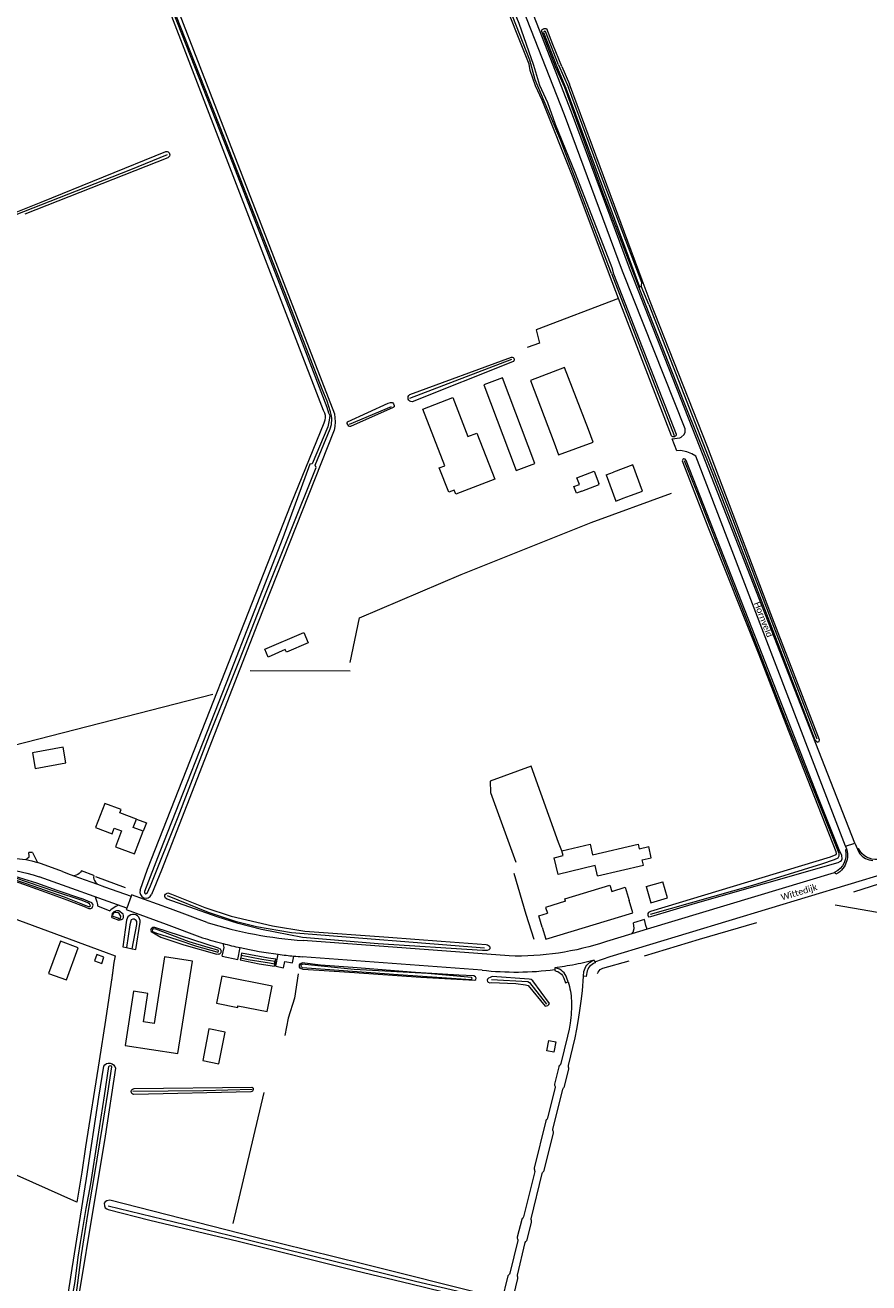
# Model space of a CAD drawing. Extents: x 177628 to 188968, y 384226 to 390673.
# Tile 251 of 256: x 184946 to 185276, y 386016 to 386506. Entities that reach past the tile are written whole.
import ezdxf

# ---------------------------------------------------------------- set-up
doc = ezdxf.new("R2010")
doc.units = 0
for name, color, linetype, lineweight in [('B01_F', 14, 'Continuous', 9), ('B01_T', 14, 'Continuous', 9), ('B02_F', 14, 'Continuous', 9), ('B02_T', 14, 'Continuous', 9), ('B04_F', 14, 'Continuous', 9), ('B11_F', 14, 'Continuous', 9), ('B11_S', 14, 'Continuous', 9), ('B14_F', 14, 'Continuous', 9), ('T02_F', 253, 'RASTER', 9), ('T03_F', 253, 'Continuous', 9), ('T03_T', 253, 'Continuous', 9), ('T04_F', 253, 'HAAG', 9), ('T07_F', 253, 'Continuous', 9), ('T09_F', 253, 'Continuous', 9), ('T09_T', 253, 'Continuous', 9), ('T22_F', 253, 'Continuous', 9), ('V00_F', 8, 'Continuous', 9), ('V00_T', 8, 'Continuous', 9), ('V06_F', 8, 'Continuous', 9), ('V06_T', 8, 'Continuous', 9), ('W01_F', 253, 'Continuous', 9), ('W01_T', 253, 'Continuous', 9), ('Z06', 7, 'Continuous', 9)]:
    doc.layers.add(name, color=color, linetype=linetype, lineweight=lineweight)
doc.styles.add('Legend', font='calibri.ttf')
doc.linetypes.add('HAAG', pattern='A,4,-1,[5,TOPOCAD.SHX,S=0.35,R=0,X=-0.35,Y=-0.35],-1', length=6)
doc.linetypes.add('RASTER', pattern='A,4,-1,[4,TOPOCAD.SHX,S=0.5,R=0,X=-0.5,Y=0],-1', length=6)

msp = doc.modelspace()

# ---------------------------------------------------------------- linework, layer by layer
at = {"layer": 'B01_F', "linetype": 'Continuous'}
for points in [[(185173.013, 386330.937), (185175.942, 386332.016)], [(185176.787, 386320.688), (185179.716, 386321.767)]]:
    msp.add_lwpolyline(points, dxfattribs=at)
at = {"layer": 'B01_T', "linetype": 'Continuous'}
for points in [[(185182.512, 386322.797), (185187.198, 386324.523), (185183.424, 386334.772), (185175.942, 386332.016)], [(185179.716, 386321.767), (185182.512, 386322.797)], [(184989.773, 386196.668), (184983.353, 386199.085), (184983.836, 386200.367), (184977.435, 386202.777), (184973.879, 386193.332), (184980.287, 386190.92), (184981.109, 386193.102), (184983.928, 386192.04), (184981.609, 386185.881), (184989.085, 386183.065), (184992.445, 386191.986)], [(184992.445, 386191.986), (184988.561, 386193.448), (184989.773, 386196.668)], [(184989.773, 386196.668), (184993.657, 386195.206), (184992.445, 386191.986)], [(185157.222, 386164.633), (185156.938, 386165.565), (185174.504, 386170.916), (185175.248, 386168.473), (185180.463, 386170.06), (185182.033, 386164.901)], [(185148.098, 386154.57), (185149.553, 386149.791), (185183.488, 386160.12), (185182.033, 386164.901)], [(185148.098, 386154.57), (185146.774, 386158.917), (185150.087, 386159.925)], [(184967.083, 386146.528), (184960.165, 386149.075), (184955.531, 386136.485), (184962.448, 386133.939), (184967.083, 386146.528)], [(185005.965, 386105.309), (185011.644, 386141.293), (185000.759, 386143.011), (184996.648, 386116.967)], [(185042.776, 386131.532), (185023.142, 386135.395), (185021.067, 386124.848), (185029.316, 386123.225)], [(185040.827, 386121.622), (185042.776, 386131.532)]]:
    msp.add_lwpolyline(points, dxfattribs=at)
at = {"layer": 'B02_F', "linetype": 'Continuous'}
msp.add_lwpolyline([(185169.674, 386174.547), (185187.533, 386178.758), (185187.07, 386180.721), (185190.65, 386181.566), (185189.623, 386185.922)], dxfattribs=at)
at = {"layer": 'B02_T', "linetype": 'Continuous'}
for points in [[(185166.131, 386348.58), (185156.753, 386372.745), (185143.458, 386367.682), (185152.72, 386343.433)], [(185152.72, 386343.433), (185154.424, 386338.765), (185167.916, 386343.69), (185166.131, 386348.58)], [(185162.57, 386327.118), (185161.583, 386329.74), (185168.366, 386332.293), (185170.161, 386327.525)], [(185163.517, 386324.602), (185170.3, 386327.155), (185170.161, 386327.525)], [(184962.272, 386218.664), (184961.155, 386224.685), (184949.191, 386222.465), (184950.308, 386216.443), (184962.272, 386218.664)], [(185188.612, 386170.322), (185190.477, 386164.071), (185196.948, 386166.001), (185195.084, 386172.252)], [(184974.306, 386143.854), (184973.408, 386141.456), (184976.232, 386140.398), (184977.13, 386142.796), (184974.306, 386143.854)], [(185024.392, 386113.567), (185018.062, 386114.853), (185015.635, 386102.567), (185021.965, 386101.282), (185024.392, 386113.567)], [(185150.651, 386110.279), (185153.348, 386109.829), (185152.578, 386105.791), (185149.886, 386106.304), (185150.651, 386110.279)]]:
    msp.add_lwpolyline(points, dxfattribs=at)
at = {"layer": 'B04_F', "linetype": 'Continuous'}
for points in [[(184984.477, 386146.832), (184985.879, 386146.557)], [(184985.879, 386146.557), (184988.147, 386146.112)], [(184988.147, 386146.112), (184989.509, 386145.845)]]:
    msp.add_lwpolyline(points, dxfattribs=at)
at = {"layer": 'B11_F', "linetype": 'Continuous'}
for points in [[(184996.648, 386116.967), (184992.602, 386117.585), (184994.298, 386128.695), (184988.66, 386129.556), (184985.437, 386108.442), (185005.965, 386105.309)], [(185029.316, 386123.225), (185029.408, 386123.863), (185040.827, 386121.622)]]:
    msp.add_lwpolyline(points, dxfattribs=at)
at = {"layer": 'B11_S', "linetype": 'Continuous'}
for points in [[(185173.013, 386330.937), (185176.787, 386320.688)], [(185157.222, 386164.633), (185149.381, 386162.244), (185150.087, 386159.925)]]:
    msp.add_lwpolyline(points, dxfattribs=at)
at = {"layer": 'B14_F', "linetype": 'Continuous'}
for points in [[(185132.582, 386368.715), (185125.293, 386365.97), (185137.875, 386332.564), (185145.164, 386335.309), (185132.582, 386368.715)], [(185101.509, 386356.483), (185113.212, 386361.009), (185119.069, 386345.867), (185122.572, 386347.222), (185129.54, 386329.207), (185114.386, 386323.346), (185113.769, 386324.943), (185111.623, 386324.113), (185107.943, 386333.627), (185110.036, 386334.437), (185101.509, 386356.483)], [(185163.517, 386324.602), (185161.409, 386323.816), (185160.449, 386326.31), (185162.57, 386327.118)], [(185055.077, 386269.406), (185056.788, 386265.415), (185048.27, 386261.764), (185047.846, 386262.752), (185041.133, 386259.875), (185039.846, 386262.878), (185055.077, 386269.406)], [(185169.674, 386174.547), (185168.733, 386178.54), (185154.259, 386175.127), (185152.733, 386181.596), (185156.196, 386182.413), (185155.764, 386184.245)], [(185155.764, 386184.245), (185166.775, 386186.842), (185167.743, 386182.738), (185185.505, 386186.926), (185185.946, 386185.054), (185189.623, 386185.922)], [(185188.612, 386170.322), (185195.084, 386172.252)]]:
    msp.add_lwpolyline(points, dxfattribs=at)
at = {"layer": 'T02_F', "linetype": 'RASTER'}
for points in [[(185177.882, 386399.623), (185145.774, 386387.516), (185146.997, 386382.273), (185142.179, 386380.518)], [(185076.778, 386275.196), (185116.488, 386291.986), (185167.202, 386312.322)], [(185073.153, 386254.294), (185034.178, 386254.425)], [(185052.869, 386136.378), (185051.416, 386126.803), (185048.936, 386119.016), (185047.678, 386112.259)], [(185039.474, 386090.018), (185027.391, 386038.952)]]:
    msp.add_lwpolyline(points, dxfattribs=at)
at = {"layer": 'T03_F', "linetype": 'Continuous'}
for points in [[(184941.639, 386225.333), (185019.557, 386245.412)], [(185155.764, 386184.245), (185154.398, 386187.477), (185143.74, 386217.259), (185127.78, 386211.395), (185127.975, 386207.012), (185137.8, 386179.881)], [(184981.031, 386140.802), (184980.32, 386135.688), (184977.676, 386118.321), (184975.202, 386102.402), (184969.914, 386068.808), (184968.436, 386059.047), (184966.553, 386047.31), (184926.026, 386065.317), (184918.264, 386068.666), (184914.38, 386070.397), (184909.489, 386073.402), (184903.289, 386077.289), (184894.978, 386082.27), (184892.266, 386083.779), (184897.802, 386092.713), (184903.532, 386102.248), (184904.669, 386101.7), (184907.447, 386106.115), (184906.428, 386106.741), (184909.614, 386112.406), (184912.574, 386117.309), (184915.37, 386121.677), (184919.945, 386129.357)], [(184981.031, 386140.802), (184980.006, 386133.697)]]:
    msp.add_lwpolyline(points, dxfattribs=at)
at = {"layer": 'T03_T', "linetype": 'Continuous'}
for points in [[(184938.177, 386159.359), (184977.946, 386144.641)], [(184977.946, 386144.641), (184981.48, 386143.333), (184981.031, 386140.802)]]:
    msp.add_lwpolyline(points, dxfattribs=at)
at = {"layer": 'T04_F', "linetype": 'HAAG'}
for points in [[(185167.202, 386312.322), (185198.481, 386323.824)], [(185073.137, 386257.751), (185076.778, 386275.196)], [(184973.805, 386174.331), (184985.453, 386170.037)], [(185141.878, 386159.528), (185137.176, 386175.492)], [(185144.967, 386149.75), (185141.878, 386159.528)], [(185302.153, 386156.164), (185262.401, 386163.077)]]:
    msp.add_lwpolyline(points, dxfattribs=at)
at = {"layer": 'T07_F', "linetype": 'Continuous'}
for points in [[(185175.053, 386409.43), (185155.208, 386461.515), (185145.315, 386484.953), (185143.245, 386492.624), (185119.347, 386553.654), (185091.025, 386627.195), (185063.64, 386697.311), (185049.805, 386733.289)], [(185001.767, 386455.639), (184987.498, 386449.909), (184942.094, 386431.993), (184891.962, 386412.488), (184837.853, 386390.991)], [(185175.053, 386409.43), (185199.617, 386346.304)], [(185189.613, 386397.305), (185186.658, 386404.543)], [(185189.613, 386397.305), (185222.302, 386313.741), (185238.286, 386271.914), (185255.226, 386227.997)], [(185096.5, 386360.775), (185136.281, 386375.957)], [(185072.849, 386350.689), (185089.238, 386357.549)], [(185190.277, 386159.554), (185230.248, 386170.927), (185257.113, 386179.208), (185262.123, 386180.938), (185263.482, 386181.618), (185263.906, 386182.326), (185263.962, 386183.204), (185243.183, 386235.316), (185208.569, 386323.973), (185203.58, 386336.343)], [(185293.007, 386175.682), (185269.533, 386168.137)], [(185001.815, 386166.911), (185017.741, 386160.401), (185028.331, 386156.924), (185036.685, 386154.805), (185050.247, 386152.462), (185125.561, 386146.413)], [(185187.954, 386143.362), (185209.464, 386149.829), (185231.787, 386156.316)], [(185169.695, 386136.45), (185169.962, 386137.013), (185170.734, 386138.077), (185171.778, 386138.599), (185182.002, 386141.446)], [(185128.353, 386134.071), (185142.513, 386133.308), (185143.161, 386132.938), (185149.761, 386124.48)], [(185034.927, 386091.253), (185016.014, 386090.725), (184988.441, 386090.468)], [(184978.778, 386045.889), (185026.025, 386034.45), (185098.633, 386016.532), (185128.684, 386009.425)]]:
    msp.add_lwpolyline(points, dxfattribs=at)
at = {"layer": 'T09_F', "linetype": 'Continuous'}
for points in [[(185062.092, 386698.511), (185048.767, 386732.408), (185048.455, 386733.738), (185049.361, 386734.333), (185049.814, 386734.277), (185050.465, 386733.966), (185051.06, 386733.343), (185064.187, 386698.639), (185064.456, 386698.102), (185105.166, 386591.965), (185128.171, 386533.355), (185138.915, 386507.016), (185144.642, 386490.626), (185147.023, 386482.898), (185150.141, 386476.105), (185153.147, 386467.698), (185160.914, 386448.506), (185175.23, 386411.707), (185175.854, 386409.329)], [(184994.13, 386177.08), (185050.173, 386319.548), (185063.068, 386351.208), (185063.464, 386352.397), (185063.548, 386353.077), (185063.491, 386354.039), (185063.292, 386355.002), (185062.782, 386356.021), (184975.069, 386583.693), (184951.928, 386642.579), (184930.42, 386697.091), (184929.963, 386699.149), (184930.193, 386700.23), (184931.281, 386700.972), (184932.06, 386701.216), (184932.448, 386701.13), (184933.052, 386700.181), (185021.047, 386473.347), (185067.032, 386354.71), (185067.374, 386351.624), (185067.205, 386349.699), (185066.866, 386348.396), (185037.063, 386272.872), (184999.57, 386176.771)], [(185174.326, 386408.847), (185160.179, 386446.722), (185148.102, 386477.066), (185145.41, 386482.586), (185143.397, 386488.587), (185142.999, 386491.078), (185119.895, 386549.107), (185111.05, 386572.361), (185062.092, 386698.511)], [(185147.783, 386503.982), (185147.968, 386504.387), (185148.383, 386504.74), (185148.85, 386504.987), (185149.167, 386504.996), (185149.528, 386504.908), (185149.946, 386504.777)], [(185147.783, 386503.982), (185153.154, 386490.183)], [(185155.721, 386490.184), (185152.269, 386498.729), (185149.946, 386504.777)], [(185153.154, 386490.183), (185156.752, 386482.08)], [(185155.721, 386490.184), (185158.732, 386483.254)], [(185187.453, 386405.733), (185187.086, 386406.833), (185170.632, 386451.057), (185158.732, 386483.254)], [(185156.752, 386482.08), (185171.921, 386440.422), (185186.244, 386402.651)], [(184837.794, 386391.871), (184838.402, 386392.102), (184891.393, 386412.825), (184952.677, 386437.205), (185001.29, 386456.974)], [(185002.065, 386454.593), (184946.196, 386432.615)], [(185177.882, 386399.623), (185174.326, 386408.847)], [(185175.854, 386409.329), (185200.383, 386346.725)], [(185190.134, 386398.545), (185187.453, 386405.733)], [(185186.244, 386402.651), (185188.227, 386397.59)], [(185198.51, 386346.111), (185177.882, 386399.623)], [(185188.227, 386397.59), (185203.284, 386359.27), (185214.485, 386331.401), (185254.442, 386227.587), (185255.396, 386226.781), (185255.47, 386226.634), (185256.13, 386226.964), (185256.203, 386227.551), (185237.289, 386276.689), (185212.573, 386341.816), (185190.134, 386398.545)], [(185096.43, 386362.195), (185136.05, 386376.741)], [(185136.536, 386374.948), (185097.338, 386359.404)], [(185073.273, 386349.753), (185073.089, 386349.767), (185072.607, 386349.951), (185072.267, 386350.489), (185072.04, 386350.942), (185071.955, 386351.253), (185072.168, 386351.536), (185087.948, 386358.905), (185088.868, 386359.118), (185089.632, 386359.147), (185090.072, 386358.553), (185090.298, 386357.958), (185090.285, 386357.491), (185089.931, 386357.137), (185073.273, 386349.753)], [(185232.551, 386260.858), (185243.097, 386233.641), (185262.672, 386184.076), (185262.814, 386183.156), (185262.602, 386182.731), (185260.465, 386181.838), (185190.346, 386160.611), (185189.581, 386160.229), (185189.256, 386159.818), (185189.256, 386159.181), (185189.554, 386158.587), (185190.417, 386158.629), (185207.855, 386163.819), (185263.481, 386179.702), (185264.429, 386180.212), (185264.854, 386180.567), (185265.038, 386181.119), (185264.994, 386182.478), (185263.903, 386184.728), (185255.583, 386205.448), (185233.91, 386260.972), (185204.243, 386336.495), (185203.875, 386337.018), (185203.309, 386337.16), (185202.912, 386336.891), (185202.686, 386336.353), (185212.92, 386309.971), (185232.551, 386260.858)], [(184969.876, 386162.288), (184962.727, 386165.06), (184952.706, 386168.671), (184944.036, 386171.865), (184939.782, 386173.135), (184935.423, 386173.75), (184930.098, 386174.044), (184925.745, 386173.608), (184919.947, 386173.151), (184916.817, 386172.59), (184916.497, 386172.982), (184916.371, 386173.236), (184916.484, 386173.742), (184916.815, 386174.103), (184918.485, 386174.77), (184930.585, 386175.875), (184940.682, 386174.915), (184950.85, 386171.752), (184958.749, 386168.906), (184968.331, 386165.665)], [(184969.876, 386162.288), (184971.168, 386161.746), (184972.024, 386161.754), (184972.585, 386162.078), (184972.914, 386163.129), (184972.743, 386163.554), (184972.424, 386164.043), (184968.331, 386165.665)], [(185088.147, 386150.583), (185108.689, 386149.078), (185126.285, 386147.728), (185126.767, 386147.615), (185127.475, 386147.12), (185127.673, 386146.582), (185127.589, 386146.115), (185127.32, 386145.733), (185126.584, 386145.435), (185124.729, 386145.463), (185084.086, 386148.089), (185054.611, 386150.467), (185038.571, 386153.587), (185029.487, 386155.936), (185021.298, 386158.51), (185001.829, 386165.389), (185001.136, 386165.856), (185000.852, 386166.422), (185000.866, 386167.031), (185001.163, 386167.427), (185001.517, 386167.711), (185002.026, 386167.895), (185003.499, 386167.358), (185016.511, 386162.155), (185026.691, 386158.791), (185042.93, 386155.062), (185055.474, 386152.916), (185088.147, 386150.583)], [(184982.935, 386157.312), (184984, 386157.477), (184984.533, 386157.785), (184984.692, 386158.289), (184984.772, 386159.121), (184984.613, 386159.591), (184982.863, 386160.938), (184982.034, 386160.946), (184981.593, 386160.804), (184981.031, 386160.479), (184980.382, 386159.918), (184980.145, 386159.032), (184980.127, 386158.61), (184980.221, 386158.252), (184982.935, 386157.312)], [(185021.786, 386146.353), (184996.969, 386154.429), (184996.141, 386154.437), (184995.504, 386153.92), (184995.278, 386153.34), (184995.481, 386152.858), (184999.374, 386150.652), (185008.285, 386147.601), (185021.199, 386143.968)], [(185030.297, 386141.735), (185037.7, 386140.218)], [(185044.201, 386142.025), (185041.344, 386142.398), (185030.791, 386144.375)], [(185037.7, 386140.218), (185043.678, 386139.366)], [(185054.548, 386138.211), (185061.013, 386137.698), (185074.876, 386136.831), (185100.775, 386135.018), (185121.799, 386133.87), (185122.22, 386134.113), (185122.374, 386134.688), (185122.099, 386135.166), (185121.45, 386135.577), (185115.543, 386135.759), (185098.644, 386136.894), (185074.264, 386138.798), (185061.547, 386139.69), (185054.491, 386140.664)], [(185150.865, 386124.792), (185144.451, 386133.661), (185143.802, 386134.072), (185143.05, 386134.274), (185128.595, 386135.323), (185127.733, 386134.937), (185127.143, 386134.597), (185126.775, 386134.197), (185126.576, 386133.895), (185126.751, 386133.397), (185126.973, 386133.076), (185127.609, 386132.882), (185128.116, 386132.913), (185137.778, 386132.578), (185141.612, 386132.097), (185142.578, 386131.719), (185149.201, 386123.772)], [(185149.201, 386123.772), (185149.756, 386123.826), (185150.312, 386123.946), (185150.671, 386124.349), (185150.865, 386124.792)], [(184981.588, 386099.533), (184977.598, 386073.064), (184962.622, 385983.136), (184959.547, 385963.471), (184958.999, 385963.065), (184957.029, 385963.394), (184956.184, 385964.59), (184959.425, 385987.017), (184964.66, 386021.449), (184970.266, 386056.484), (184975.163, 386088.259), (184977.038, 386100.267)], [(184988.889, 386091.564), (185034.868, 386092.151)], [(185034.456, 386090.304), (184988.75, 386089.306)], [(185075.089, 386020.624), (185096.79, 386015.451), (185128.111, 386007.747), (185128.962, 386008.089), (185129.704, 386008.554), (185129.962, 386009.34), (185129.871, 386009.886), (185129.378, 386010.35), (185128.255, 386010.675), (185077.951, 386023.25), (185035.795, 386033.643), (184979.4, 386048.016), (184978.223, 386047.786), (184977.594, 386047.385), (184977.235, 386046.84), (184977.295, 386045.827), (184977.584, 386045.133), (184978.217, 386044.75), (184978.801, 386044.451), (184995.071, 386040.259), (185029.502, 386032.03), (185075.089, 386020.624)]]:
    msp.add_lwpolyline(points, dxfattribs=at)
at = {"layer": 'T09_F', "linetype": 'Continuous', "extrusion": (0, 0, -1)}
for centre, radius, start, end in [((-185001.521, 386455.733), 1.263, 79.45292, 244.48762), ((-185136.217, 386375.824), 0.932, 79.65741, 250.01089), ((-185097.278, 386360.928), 1.525, 267.74853, 56.2088), ((-185199.32, 386346.804), 1.066, 184.27027, 319.42975), ((-184979.188, 386099.127), 2.434, 27.93216, 170.3957), ((-184988.929, 386090.428), 1.136, 279.07912, 87.96612), ((-185034.347, 386091.298), 1, 121.40445, 263.74512)]:
    msp.add_arc(centre, radius, start, end, dxfattribs=at)
at = {"layer": 'T09_T', "linetype": 'Continuous'}
for points in [[(184991.24, 386169.008), (184994.13, 386177.08)], [(184999.57, 386176.771), (184995.68, 386167.305)], [(184985.943, 386157.245), (184984.477, 386146.832)], [(184989.509, 386145.845), (184991.183, 386156.465)], [(185030.46, 386142.607), (185030.297, 386141.735)], [(185030.626, 386143.495), (185030.46, 386142.607)], [(185030.791, 386144.375), (185030.626, 386143.495)], [(185043.678, 386139.366), (185044.201, 386142.025)]]:
    msp.add_lwpolyline(points, dxfattribs=at)
for centre, radius, start, end in [((184993.48, 386168.209), 2.378, 160.35771, 337.6728), ((184988.566, 386156.876), 2.649, 351.0764, 171.99041)]:
    msp.add_arc(centre, radius, start, end, dxfattribs=at)
at = {"layer": 'T09_T', "linetype": 'Continuous', "extrusion": (0, 0, -1)}
for centre, radius, start, end in [((-185021.583, 386145.138), 1.232, 99.48524, 288.16857), ((-185054.589, 386139.439), 1.229, 271.93449, 85.40324)]:
    msp.add_arc(centre, radius, start, end, dxfattribs=at)
at = {"layer": 'T22_F', "linetype": 'Continuous'}
for points in [[(185200.593, 386340.304), (185198.791, 386344.999)], [(184949.243, 386183.61), (184947.801, 386183.667)], [(184973.148, 386174.628), (184968.342, 386176.508)], [(184974.542, 386162.884), (184979.39, 386160.928)], [(185187.995, 386157.53), (185183.722, 386156.244)], [(185023.283, 386143.172), (185029.343, 386141.93)], [(185044.174, 386139.295), (185047.223, 386138.695)]]:
    msp.add_lwpolyline(points, dxfattribs=at)
at = {"layer": 'V00_F', "linetype": 'Continuous'}
for points in [[(185266.921, 386184.72), (185267.156, 386183.29)], [(185271.017, 386184.937), (185271.83, 386183.305)], [(184946.559, 386180.814), (184946.637, 386180.879)], [(184946.637, 386180.879), (184947.917, 386181.989), (184947.954, 386182.192), (184947.801, 386183.667)], [(184949.243, 386183.61), (184950.369, 386181.271), (184951.258, 386179.685)], [(185262.609, 386175.192), (185262.259, 386175.917)]]:
    msp.add_lwpolyline(points, dxfattribs=at)
at = {"layer": 'V00_F', "linetype": 'Continuous', "extrusion": (0, 0, -1)}
for centre, radius, start, end in [((-185258.21, 386182.755), 8.962, 176.57765, 216.61873), ((-185260.75, 386180.404), 5.533, 212.76704, 250.36994)]:
    msp.add_arc(centre, radius, start, end, dxfattribs=at)
at = {"layer": 'V00_F', "linetype": 'Continuous'}
msp.add_arc((185277.451, 386187.667), 7.115, 217.80832, 267.2264, dxfattribs=at)
at = {"layer": 'V00_T', "linetype": 'Continuous'}
for points in [[(185266.921, 386184.72), (185266.344, 386184.622)], [(185266.381, 386186.172), (185270.05, 386187.291)], [(185266.381, 386186.172), (185266.921, 386184.72)], [(185270.05, 386187.291), (185271.017, 386184.937)], [(185271.017, 386184.937), (185271.53, 386185.175)], [(184918.482, 386181.555), (184930.114, 386182.663), (184946.637, 386180.879)], [(184946.637, 386180.879), (184948.965, 386180.344), (184951.258, 386179.685)], [(184960.997, 386176.179), (184952.759, 386179.181), (184951.258, 386179.685)], [(185168.626, 386140.984), (185174.61, 386143.066), (185298.321, 386180.51)], [(184915.502, 386175.998), (184931.225, 386177.666), (184943.139, 386176.445), (184947.045, 386175.621)], [(184947.045, 386175.621), (184949.458, 386174.99), (184951.819, 386174.187)], [(184986.001, 386161.956), (184951.819, 386174.187)], [(184960.997, 386176.179), (184961.346, 386176.053)], [(184961.346, 386176.053), (184962.925, 386175.482)], [(184962.925, 386175.482), (184965.431, 386174.582)], [(184966.344, 386174.814), (184965.431, 386174.582)], [(184965.431, 386174.582), (184971.996, 386172.226)], [(185261.951, 386175.774), (185189.083, 386153.742)], [(185262.259, 386175.917), (185261.951, 386175.774)], [(184971.996, 386172.226), (184974.59, 386171.295)], [(184974.59, 386171.295), (184973.831, 386172.111)], [(184974.59, 386171.295), (184977.386, 386170.291)], [(184977.386, 386170.291), (184987.676, 386166.597)], [(184987.676, 386166.597), (184986.001, 386161.956)], [(185017.345, 386156.352), (185003.125, 386161.613), (184987.89, 386167.192), (184987.676, 386166.597)], [(184986.001, 386161.956), (184985.792, 386161.377), (185001.358, 386155.677), (185015.578, 386150.415)], [(185183.095, 386151.932), (185173.174, 386148.932)], [(185189.083, 386153.742), (185183.095, 386151.932)], [(185023.283, 386143.172), (185023.953, 386146.577), (185023.583, 386148.138)], [(185029.343, 386141.93), (185030.251, 386146.546)], [(185135.176, 386143.302), (185054.875, 386149.291)], [(185044.174, 386139.295), (185045.09, 386143.954)], [(185047.223, 386138.695), (185047.71, 386141.172), (185050.704, 386140.583), (185051.23, 386143.256)], [(185124.608, 386137.744), (185054.426, 386142.977)], [(185168.298, 386141.662), (185165.212, 386140.9)], [(185167.759, 386141.428), (185168.298, 386141.662)], [(185168.298, 386141.662), (185168.589, 386140.966)], [(185168.589, 386140.966), (185168.739, 386140.608)], [(185152.987, 386137.995), (185152.975, 386137.573)], [(185153.007, 386138.699), (185152.987, 386137.995)], [(185156.763, 386139.22), (185153.007, 386138.699)], [(185153.007, 386138.699), (185153.317, 386138.626)], [(185158.309, 386100.526), (185160.928, 386111.326), (185161.618, 386114.76), (185162.292, 386118.461), (185162.811, 386122.012), (185163.282, 386125.662), (185163.743, 386129.697), (185164.196, 386135.419)], [(185164.196, 386135.419), (185164.366, 386137.241)], [(185165.443, 386136.788), (185165.286, 386135.322), (185164.196, 386135.419)], [(185156.563, 386134.666), (185157.16, 386132.882), (185158.222, 386133.217)], [(185158.222, 386133.217), (185157.751, 386134.656)], [(185158.98, 386117.09), (185158.542, 386114.75), (185157.993, 386112.015), (185155.389, 386101.327)], [(185154.574, 386100.11), (185152.917, 386093.264)], [(185156.828, 386092.393), (185158.486, 386099.234)], [(185153.033, 386092.593), (185153.118, 386092.345), (185153.134, 386092.068), (185150.205, 386080.052)], [(185152.244, 386075.622), (185156.067, 386091.302)], [(185149.455, 386079.025), (185144.925, 386060.576)], [(185148.843, 386059.619), (185152.429, 386074.329)], [(185145.025, 386059.895), (185145.126, 386059.604), (185145.144, 386059.294), (185140.848, 386041.605), (185140.718, 386041.326), (185140.516, 386041.09)], [(185143.736, 386040.829), (185148.053, 386058.455)], [(185140.079, 386040.584), (185138.362, 386033.575)], [(185141.925, 386032.19), (185142.125, 386032.394), (185142.262, 386032.657), (185143.921, 386039.532)], [(185138.474, 386032.931), (185138.572, 386032.629), (185138.576, 386032.325), (185135.49, 386019.538), (185135.355, 386019.259), (185135.139, 386019.026), (185134.898, 386018.814), (185134.717, 386018.537), (185132.224, 386008.401), (185121.92, 385965.987), (185121.664, 385964.985)], [(185138.424, 386018.796), (185141.485, 386031.559)], [(185112.616, 385908.63), (185112.82, 385910.616), (185113.1, 385912.6), (185123.578, 385955.903), (185136.096, 386007.288), (185138.599, 386017.485), (185138.621, 386017.798), (185138.552, 386018.096)]]:
    msp.add_lwpolyline(points, dxfattribs=at)
at = {"layer": 'V00_T', "linetype": 'Continuous', "extrusion": (0, 0, -1)}
for centre, radius, start, end in [((-185258.854, 386182.826), 7.702, 166.51389, 243.76468), ((-185278.192, 386188.255), 7.34, 263.9713, 335.18753), ((-184964.953, 386178.48), 3.921, 210.19495, 249.2193), ((-185138.287, 386253.349), 110.091, 251.52485, 271.61924), ((-185144.272, 386224.124), 85.818, 255.87709, 261.63087), ((-185170.028, 386136.121), 5.772, 11.1907, 66.84953), ((-185151.952, 386132.643), 5.035, 101.72013, 156.3087), ((-185129.766, 386124.673), 29.711, 163.28737, 177.74515), ((-185113.286, 386123.954), 46.207, 177.65776, 188.54235), ((-185154.487, 386101.446), 0.91, 187.49133, 233.49693), ((-185159.276, 386100.34), 0.985, 333.85895, 10.89123), ((-185156.895, 386091.102), 0.852, 13.56703, 57.3194), ((-185149.418, 386080.296), 0.824, 197.19623, 240.53495), ((-185153.156, 386075.393), 0.941, 334.97613, 14.09146), ((-185148.945, 386058.327), 0.901, 8.18793, 55.68897), ((-185144.732, 386040.694), 1.005, 327.11234, 7.72316), ((-185142.475, 386031.338), 1.015, 12.60903, 57.16755), ((-185139.496, 386018.63), 1.085, 330.48868, 8.78641)]:
    msp.add_arc(centre, radius, start, end, dxfattribs=at)
at = {"layer": 'V00_T', "linetype": 'Continuous'}
for centre, radius, start, end in [((184975.949, 386174.037), 2.863, 168.08338, 222.28042), ((185067.073, 386317.391), 168.542, 252.83973, 265.8498), ((185068.497, 386321.245), 178.839, 252.78845, 255.45504), ((185068.275, 386320.566), 178.126, 255.46926, 257.6745), ((185068.277, 386320.472), 178.035, 257.66719, 262.51648), ((185068.005, 386318.177), 175.724, 262.50692, 264.52191), ((185067.63, 386312.677), 170.213, 264.47096, 265.55088), ((185170.213, 386136.004), 4.834, 107.75456, 170.6684), ((185168.184, 386141.845), 0.967, 294.72342, 297.16117), ((185137.743, 386257.081), 120.058, 263.7189, 277.29458), ((185152.05, 386132.75), 6.012, 18.48988, 77.83051), ((185155.562, 386099.84), 1.025, 121.43128, 164.7076), ((185157.494, 386099.438), 1.012, 348.3804, 27.54544), ((185153.721, 386093.057), 0.83, 165.58074, 214.03554), ((185155.734, 386092.721), 1.143, 307.8777, 343.32583), ((185150.243, 386078.899), 0.798, 121.76674, 170.94881), ((185151.415, 386074.483), 1.026, 351.34673, 29.91336), ((185145.793, 386060.356), 0.895, 165.74228, 210.96527), ((185147.813, 386059.958), 1.085, 305.14205, 341.79023), ((185141.027, 386040.207), 1.02, 120.04902, 158.32081), ((185143.027, 386039.793), 0.931, 343.71615, 22.41682), ((185139.429, 386033.429), 1.077, 172.1952, 207.53642)]:
    msp.add_arc(centre, radius, start, end, dxfattribs=at)
at = {"layer": 'V06_F', "linetype": 'Continuous'}
for points in [[(185208.23, 386345.02), (185182.167, 386411.462), (185159.568, 386472.301), (185133.364, 386539.392), (185101.708, 386619.984), (185082.373, 386670.855), (185056.863, 386735.25), (185046.289, 386762.197), (185022.168, 386828.897), (184993.619, 386901.958), (184972.208, 386955.987), (184948.533, 387021.053), (184917.426, 387102.349), (184901.621, 387146.313), (184896.205, 387157.4)], [(185198.791, 386344.999), (185201.795, 386345.397), (185202.32, 386345.66), (185203.501, 386346.58), (185203.895, 386347.542), (185203.894, 386348.855), (185179.367, 386410.386), (185156.764, 386471.233), (185130.57, 386538.298), (185098.91, 386618.902), (185079.577, 386669.769), (185054.073, 386734.15), (185043.481, 386761.139), (185019.36, 386827.841), (184990.827, 386900.86), (184969.404, 386954.921), (184945.723, 387020.003), (184914.614, 387101.305), (184902.406, 387135.262), (184900.975, 387135.479), (184898.989, 387135.502), (184897.505, 387135.378)], [(185208.043, 386338.228), (185206.424, 386339.059), (185204.454, 386339.933), (185202.004, 386340.456), (185200.593, 386340.304)], [(184973.533, 386166.459), (184973.771, 386166.022), (184974.301, 386164.456), (184974.611, 386163.4), (184974.542, 386162.884)], [(184982.756, 386163.128), (184981.733, 386162.571), (184980.711, 386161.943), (184979.749, 386161.275), (184979.39, 386160.928)], [(185183.095, 386151.932), (185183.55, 386152.54), (185183.9, 386154.027), (185183.722, 386156.244)], [(185189.083, 386153.742), (185189.068, 386153.778), (185188.498, 386155.135), (185187.995, 386157.53)]]:
    msp.add_lwpolyline(points, dxfattribs=at)
at = {"layer": 'V06_T', "linetype": 'Continuous'}
for points in [[(185270.05, 386187.291), (185208.23, 386345.02)], [(185266.381, 386186.172), (185208.043, 386338.228)]]:
    msp.add_lwpolyline(points, dxfattribs=at)
at = {"layer": 'W01_F', "linetype": 'Continuous'}
for points in [[(184992.943, 386168.412), (184993, 386168.228), (184993.028, 386167.817), (184993.51, 386167.492), (184993.991, 386167.733), (184995.32, 386170.664), (185006.009, 386197.608), (185018.294, 386229.353), (185029.944, 386258.619), (185039.417, 386282.548), (185059.946, 386333.747), (185059.507, 386334.696), (185065.304, 386348.855), (185065.94, 386350.483), (185065.995, 386352.706), (185065.924, 386353.98), (185065.527, 386355.48), (185064.18, 386359.585), (185062.252, 386364.354), (185049.623, 386397.006), (185023.924, 386462.905), (185001.557, 386519.603)], [(185004.024, 386511.634), (185027.454, 386452.247), (185049.822, 386394.628), (185064.124, 386357.291), (185064.72, 386355.041), (185065.174, 386353.993), (185065.033, 386352.295), (185064.468, 386349.605), (185058.317, 386335.233), (185057.426, 386335.034), (185046.837, 386306.405), (185024.81, 386249.642), (184998.867, 386183.873), (184992.943, 386168.412)], [(185149.39, 386503.748), (185149.108, 386503.871), (185148.861, 386503.836), (185148.685, 386503.677), (185148.636, 386503.421)], [(185148.636, 386503.421), (185153.636, 386490.37)], [(185154.465, 386490.785), (185149.39, 386503.748)], [(185153.636, 386490.37), (185157.248, 386481.753)], [(185154.465, 386490.785), (185158.383, 386482.006)], [(185157.248, 386481.753), (185175.416, 386433.134), (185186.024, 386404.205), (185186.168, 386404.187), (185186.457, 386404.331), (185186.658, 386404.543)], [(185186.658, 386404.543), (185186.781, 386404.673), (185186.96, 386405.935), (185186.636, 386406.583), (185170.886, 386448.302), (185158.383, 386482.006)], [(184968.669, 386164.926), (184958.39, 386168.264), (184942.346, 386173.814), (184939.749, 386174.4), (184933.028, 386174.989), (184922.72, 386174.774), (184918.378, 386173.884), (184918.117, 386173.735), (184918.066, 386173.591), (184918.181, 386173.388), (184918.553, 386173.409), (184923.356, 386174.198), (184932.226, 386174.512), (184940.151, 386173.729), (184946.4, 386171.72), (184961.554, 386166.307), (184969.424, 386163.274)], [(184969.424, 386163.274), (184970.955, 386162.625), (184971.609, 386162.568), (184971.881, 386162.849), (184971.451, 386163.594), (184970.802, 386163.964), (184968.669, 386164.926)], [(184982.564, 386158.216), (184983.146, 386157.745), (184983.592, 386157.941), (184983.735, 386158.768), (184983.466, 386159.234), (184983.07, 386159.812), (184982.642, 386160.123), (184981.741, 386160.286), (184981.288, 386160.211), (184980.709, 386159.815), (184980.42, 386159.027), (184980.527, 386158.84), (184980.921, 386158.695), (184982.564, 386158.216)], [(184988.147, 386146.112), (184989.971, 386155.602), (184989.906, 386156.682), (184989.664, 386157.101), (184988.935, 386157.611), (184988.327, 386157.695), (184987.722, 386157.346), (184987.211, 386155.436), (184985.879, 386146.557)], [(185021.55, 386145.611), (185017.802, 386146.532), (185010.317, 386148.853), (184997.352, 386153.782), (184996.459, 386153.825), (184996.04, 386153.583), (184995.821, 386153.208), (184996.009, 386152.882), (184997.62, 386152.136), (185005.573, 386149.651), (185013.266, 386147.079), (185021.131, 386144.854), (185021.381, 386144.79)], [(185030.46, 386142.607), (185033.419, 386141.955), (185041.714, 386140.598)], [(185038.767, 386141.939), (185030.626, 386143.495)], [(185041.714, 386140.598), (185043.627, 386140.26)], [(185054.47, 386138.858), (185063.443, 386138.122), (185091.844, 386136.022), (185120.185, 386134.136), (185120.651, 386134.405), (185120.783, 386134.605), (185120.549, 386134.904), (185103.358, 386136.401), (185074.718, 386138.053), (185060.496, 386139.462), (185054.425, 386140.091)], [(184963.967, 386005.708), (184965.836, 386016.363), (184967.056, 386025.803), (184967.964, 386031.595), (184970.19, 386044.813), (184971.986, 386054.486), (184974.672, 386072.166), (184977.336, 386088.778), (184979.047, 386100.255)], [(184980.117, 386100.06), (184978.5, 386089.827), (184976.481, 386076.785), (184973.363, 386057.747), (184970.702, 386042.44), (184968.278, 386026.751), (184966.087, 386010.889)]]:
    msp.add_lwpolyline(points, dxfattribs=at)
at = {"layer": 'W01_F', "linetype": 'Continuous', "extrusion": (0, 0, -1)}
msp.add_arc((-184979.556, 386100.014), 0.563, 25.32659, 175.33022, dxfattribs=at)
at = {"layer": 'W01_T', "linetype": 'Continuous'}
msp.add_lwpolyline([(185043.627, 386140.26), (185043.798, 386141.127), (185038.767, 386141.939)], dxfattribs=at)
msp.add_arc((185021.449, 386145.204), 0.419, 260.63721, 76.09946, dxfattribs=at)
at = {"layer": 'W01_T', "linetype": 'Continuous', "extrusion": (0, 0, -1)}
msp.add_arc((-185054.637, 386139.481), 0.645, 284.99282, 70.82686, dxfattribs=at)

# ---------------------------------------------------------------- texts
at = {"layer": 'Z06', "linetype": 'Continuous', "style": 'Legend'}
msp.add_text('Hornveld', height=2.5, rotation=291.09921, dxfattribs=at).set_placement((185230.606, 386280.839))
at = {"layer": 'Z06', "style": 'Legend'}
msp.add_text('Wittedijk', height=2.5, rotation=16.73216, dxfattribs=at).set_placement((185241.641, 386164.921))

doc.saveas('drawing.dxf')
